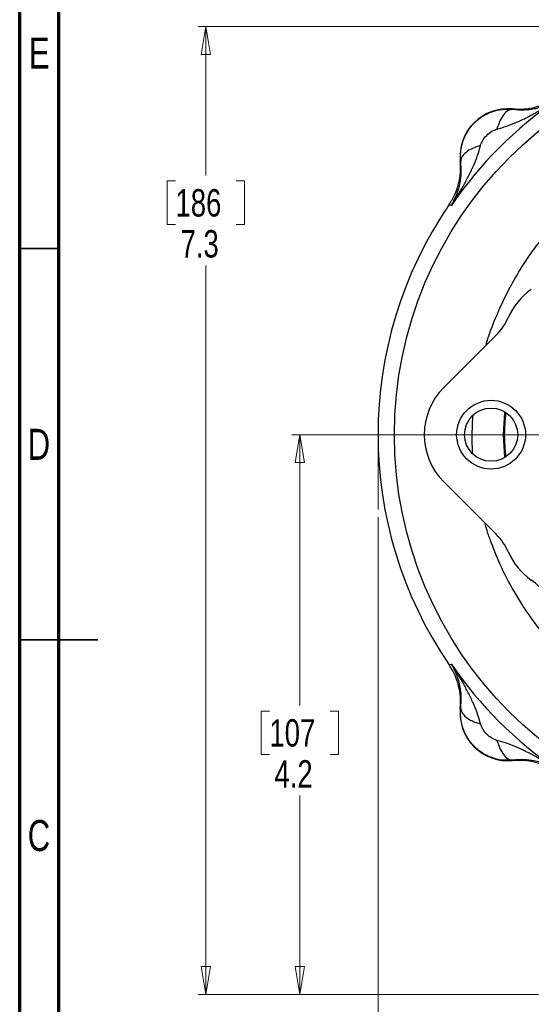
# Model space of a CAD drawing. Header units: inches. Extents: x 0.6 to 16.3, y 0.2 to 11.5.
# Tile 2 of 17: x 0.6 to 3.2, y 4 to 9. Entities that reach past the tile are written whole.
import ezdxf

# ---------------------------------------------------------------- set-up
doc = ezdxf.new("R2010")
doc.units = ezdxf.units.IN
doc.header["$MEASUREMENT"] = 0
doc.linetypes.add('CENTERX2', pattern=[0.8, 0.5, -0.1, 0.1, -0.1])
doc.styles.add('SLDTEXTSTYLE0', font='TXT', dxfattribs={"width": 0.75})
doc.dimstyles.new('SLDDIMSTYLE0', dxfattribs={"dimtxt": 0.137795, "dimasz": 0.14, "dimexe": 0, "dimexo": 0.0625, "dimgap": 0.034449, "dimtad": 0, "dimtih": 1, "dimtoh": 1, "dimdec": 1, "dimlfac": 1.5, "dimrnd": 1e-09, "dimzin": 12, "dimdsep": 46, "dimtxsty": 'SLDTEXTSTYLE0', "dimblk1": 'CLOSED', "dimblk2": 'CLOSED', "dimsah": 1, "dimcen": 0.09, "dimadec": 0, "dimazin": 3, "dimtfac": 1, "dimtdec": 1, "dimtofl": 0, "dimtmove": 0, "dimatfit": 3, "dimldrblk": 'CLOSED', "dimfxl": 0, "dimfrac": 2, "dimtolj": 1, "dimtzin": 12, "dimarcsym": 0})
doc.dimstyles.new('SLDDIMSTYLE1', dxfattribs={"dimtxt": 0.137795, "dimasz": 0.14, "dimexe": 0, "dimexo": 0.0625, "dimgap": 0.034449, "dimtad": 0, "dimdec": 1, "dimlfac": 1.5, "dimrnd": 1e-09, "dimzin": 12, "dimdsep": 46, "dimtxsty": 'SLDTEXTSTYLE0', "dimblk1": 'CLOSED', "dimblk2": 'CLOSED', "dimsah": 1, "dimcen": 0.09, "dimadec": 0, "dimazin": 3, "dimtfac": 1, "dimtdec": 1, "dimtofl": 0, "dimtmove": 0, "dimatfit": 3, "dimldrblk": 'CLOSED', "dimfxl": 0, "dimfrac": 2, "dimtolj": 1, "dimtzin": 12, "dimarcsym": 0})
doc.dimstyles.new('SLDDIMSTYLE4', dxfattribs={"dimtxt": 0.137795, "dimasz": 0.14, "dimexe": 0, "dimexo": 0.0625, "dimgap": 0.034449, "dimtad": 0, "dimtih": 1, "dimtoh": 1, "dimdec": 1, "dimlfac": 1.5, "dimrnd": 1e-09, "dimzin": 12, "dimdsep": 46, "dimtxsty": 'SLDTEXTSTYLE0', "dimblk1": 'CLOSED', "dimblk2": 'CLOSED', "dimsah": 1, "dimcen": 0.09, "dimadec": 0, "dimazin": 3, "dimtfac": 1, "dimtofl": 0, "dimtmove": 0, "dimatfit": 3, "dimldrblk": 'CLOSED', "dimfxl": 0, "dimfrac": 2, "dimtolj": 1, "dimtzin": 12, "dimarcsym": 0})

# ---------------------------------------------------------------- blocks, each defined once
blk = doc.blocks.new('_Closed')
at = {"color": 0, "linetype": 'ByBlock', "lineweight": -2}
for p, q in [((-1, 0.166667), (0, 0)), ((-1, 0.166667), (-1, -0.166667)), ((0, 0), (-1, -0.166667)), ((0, 0), (-1, 0))]:
    blk.add_line(p, q, dxfattribs=at)
blk = doc.blocks.new('_D')
at = {"color": 7, "linetype": 'Continuous', "lineweight": 0}
for p, q in [((3.9981, 8.932), (1.4878, 8.932)), ((1.5271, 8.932), (1.5271, 8.1833)), ((1.3744, 8.1553), (1.3324, 8.1553)), ((1.3324, 8.1553), (1.3324, 7.9365)), ((1.6799, 8.1553), (1.7219, 8.1553)), ((1.7219, 8.1553), (1.7219, 7.9365)), ((1.3324, 7.9365), (1.3744, 7.9365)), ((1.7219, 7.9365), (1.6799, 7.9365)), ((1.5271, 4.0622), (1.5271, 7.7304)), ((3.2011, 4.0622), (1.4878, 4.0622))]:
    blk.add_line(p, q, dxfattribs=at)
at = {"color": 7, "linetype": 'Continuous', "lineweight": 18, "xscale": 0.14, "yscale": 0.14}
for p, rotation in [((1.5271, 8.932), 90.0000000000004), ((1.5271, 4.0622), 270.0000000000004)]:
    blk.add_blockref('_Closed', p, dxfattribs=dict(at, rotation=rotation))
at = {"color": 7, "linetype": 'Continuous', "lineweight": 18, "char_height": 0.1378, "attachment_point": 1, "style": 'SLDTEXTSTYLE0'}
for s, insert in [('186', (1.3744, 8.1142)), ('7.3', (1.3999, 7.908))]:
    blk.add_mtext(s, dxfattribs=dict(at, insert=insert))
blk = doc.blocks.new('_D_1')
at = {"color": 7, "linetype": 'Continuous', "lineweight": 0}
for p, q in [((2.3933, 6.4636), (2.3933, 2.9178)), ((5.28, 4.3036), (5.28, 2.9178)), ((3.2136, 3.1556), (3.1716, 3.1556)), ((3.1716, 3.1556), (3.1716, 2.9369)), ((3.519, 3.1556), (3.561, 3.1556)), ((3.561, 3.1556), (3.561, 2.9369)), ((2.3933, 2.9572), (3.0507, 2.9572)), ((3.1716, 2.9369), (3.2136, 2.9369)), ((3.561, 2.9369), (3.519, 2.9369)), ((5.28, 2.9572), (3.6819, 2.9572))]:
    blk.add_line(p, q, dxfattribs=at)
at = {"color": 7, "linetype": 'Continuous', "lineweight": 18, "xscale": 0.14, "yscale": 0.14, "rotation": 180.0000000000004}
blk.add_blockref('_Closed', (2.3933, 2.9572), dxfattribs=at)
at = {"color": 7, "linetype": 'Continuous', "lineweight": 18, "xscale": 0.14, "yscale": 0.14}
blk.add_blockref('_Closed', (5.28, 2.9572), dxfattribs=at)
at = {"color": 7, "linetype": 'Continuous', "lineweight": 18, "char_height": 0.1378, "attachment_point": 1, "style": 'SLDTEXTSTYLE0'}
for s, insert in [('110', (3.2136, 3.1145)), ('4.3', (3.239, 2.9084))]:
    blk.add_mtext(s, dxfattribs=dict(at, insert=insert))
blk = doc.blocks.new('_D_6')
at = {"color": 7, "linetype": 'Continuous', "lineweight": 0}
for p, q in [((3.8658, 6.8786), (1.9602, 6.8786)), ((1.9996, 6.8786), (1.9996, 5.5164)), ((1.8469, 5.4884), (1.8049, 5.4884)), ((1.8049, 5.4884), (1.8049, 5.2696)), ((2.1523, 5.4884), (2.1943, 5.4884)), ((2.1943, 5.4884), (2.1943, 5.2696)), ((1.8049, 5.2696), (1.8469, 5.2696)), ((2.1943, 5.2696), (2.1523, 5.2696)), ((1.9996, 4.0622), (1.9996, 5.0635)), ((3.2011, 4.0622), (1.9602, 4.0622))]:
    blk.add_line(p, q, dxfattribs=at)
at = {"color": 7, "linetype": 'Continuous', "lineweight": 18, "xscale": 0.14, "yscale": 0.14}
for p, rotation in [((1.9996, 6.8786, 0.234), 90.0000000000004), ((1.9996, 4.0622, 0.234), 270.0000000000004)]:
    blk.add_blockref('_Closed', p, dxfattribs=dict(at, rotation=rotation))
at = {"color": 7, "linetype": 'Continuous', "lineweight": 18, "char_height": 0.1378, "attachment_point": 1, "style": 'SLDTEXTSTYLE0'}
for s, insert in [('107', (1.8469, 5.4473)), ('4.2', (1.8723, 5.2411))]:
    blk.add_mtext(s, dxfattribs=dict(at, insert=insert))

msp = doc.modelspace()

# ---------------------------------------------------------------- linework, layer by layer
at = {"color": 7, "linetype": 'Continuous', "lineweight": 70}
for p, q in [((0.5906, 0.1969), (0.5906, 11.4961)), ((0.7874, 0.3937), (0.7874, 11.2992))]:
    msp.add_line(p, q, dxfattribs=at)
at = {"color": 7, "linetype": 'Continuous', "lineweight": 25}
for p, q in [((3.0698, 8.5181), (3.0699, 8.5159)), ((2.8093, 8.2554), (2.8072, 8.2555)), ((2.7565, 8.0344), (2.7507, 8.0362)), ((2.7622, 8.0327), (2.7565, 8.0344)), ((2.9872, 7.3791), (2.7242, 7.1161)), ((2.7242, 6.6412), (2.9872, 6.3782)), ((2.7507, 5.721), (2.7565, 5.7228)), ((2.7565, 5.7228), (2.7622, 5.7245)), ((2.8072, 5.5018), (2.8093, 5.5019)), ((3.0699, 5.2413), (3.0698, 5.2392))]:
    msp.add_line(p, q, dxfattribs=at)
at = {"color": 7, "linetype": 'Continuous', "lineweight": 35}
for p, q in [((0.7874, 7.815), (0.5906, 7.815)), ((0.5906, 5.8465), (0.9843, 5.8465)), ((0.7874, 5.8465), (0.5906, 5.8465))]:
    msp.add_line(p, q, dxfattribs=at)
at = {"color": 8, "linetype": 'Continuous', "lineweight": 25}
for p, q in [((3.0241, 6.8786), (3.0314, 6.9899)), ((2.8665, 6.8786), (2.8705, 6.9742)), ((3.0315, 6.7658), (3.0241, 6.8786))]:
    msp.add_line(p, q, dxfattribs=at)
at = {"color": 7, "linetype": 'CENTERX2', "lineweight": 18}
msp.add_line((2.3933, 6.8786), (2.3933, 6.503), dxfattribs=at)
at = {"color": 7, "linetype": 'Continuous', "lineweight": 25}
for centre, radius in [((4.4466, 6.8786), 1.9709), ((2.962, 6.8786), 0.1732), ((2.962, 6.8786), 0.1339)]:
    msp.add_circle(centre, radius, dxfattribs=at)
for centre, radius, start, end in [((4.4466, 6.8786), 2.0419, 124.4163, 145.5837), ((3.047, 8.2782), 0.2409, 84.5811, 185.4189), ((4.4466, 6.8786), 2.0533, 145.6839, 214.3161), ((3.3666, 7.3253), 0.3491, 125.4062, 156.0851), ((2.7816, 7.5847), 0.2909, 315, 336.0851), ((2.9617, 6.8786), 0.3358, 135, 225), ((2.7816, 6.1725), 0.2909, 23.9149, 45), ((3.3666, 6.432), 0.3491, 203.9149, 234.5938), ((2.9958, 5.9103), 0.2909, 12.7863, 54.5938), ((4.4466, 6.8786), 2.0419, 214.4163, 235.5837), ((3.047, 5.479), 0.2409, 174.5811, 275.4189)]:
    msp.add_arc(centre, radius, start, end, dxfattribs=at)
for points, knots in [([(3.0698, 8.5181), (3.089, 8.5172), (3.1276, 8.5155), (3.1847, 8.5257), (3.2397, 8.5444), (3.2726, 8.5645), (3.289, 8.5746)], [0, 0, 0, 0, 0.25, 0.499991, 0.749986, 1, 1, 1, 1]), ([(2.9912, 8.4164), (3.0076, 8.421), (3.0416, 8.4305), (3.0917, 8.4508), (3.1419, 8.4744), (3.191, 8.5006), (3.2412, 8.5299), (3.2745, 8.5514), (3.2925, 8.5631)], [0, 0, 0, 0, 0.1486331, 0.3078874, 0.4785516, 0.6434186, 0.806588, 1, 1, 1, 1]), ([(3.0699, 8.5159), (3.0902, 8.5145), (3.1289, 8.5118), (3.1734, 8.5177), (3.2101, 8.5262), (3.2404, 8.5365), (3.2683, 8.549), (3.2848, 8.5586), (3.2925, 8.5631)], [0, 0, 0, 0, 0.224415, 0.426368, 0.565915, 0.724691, 0.870242, 1, 1, 1, 1]), ([(2.8093, 8.2554), (2.8086, 8.2725), (2.8073, 8.307), (2.8197, 8.3584), (2.8426, 8.4066), (2.8764, 8.449), (2.9188, 8.4827), (2.9671, 8.5056), (3.0184, 8.5179), (3.0528, 8.5166), (3.0699, 8.5159)], [0, 0, 0, 0, 0.122447, 0.246609, 0.372396, 0.499947, 0.628006, 0.75394, 0.877889, 1, 1, 1, 1]), ([(3.0699, 8.5159), (3.0624, 8.5147), (3.0476, 8.5123), (3.0255, 8.4912), (3.0057, 8.4592), (2.9961, 8.4307), (2.9912, 8.4164)], [0, 0, 0, 0, 0.250057, 0.5, 0.749943, 1, 1, 1, 1]), ([(2.9089, 8.334), (2.912, 8.3425), (2.919, 8.3612), (2.9396, 8.3856), (2.9641, 8.4062), (2.9827, 8.4132), (2.9912, 8.4164)], [0, 0, 0, 0, 0.227358, 0.500018, 0.772307, 1, 1, 1, 1]), ([(2.7622, 8.0327), (2.7738, 8.0508), (2.7954, 8.084), (2.8246, 8.1342), (2.8509, 8.1833), (2.8745, 8.2336), (2.8948, 8.2837), (2.9043, 8.3176), (2.9089, 8.334)], [0, 0, 0, 0, 0.1934098, 0.3565783, 0.5214484, 0.6921096, 0.8513657, 1, 1, 1, 1]), ([(2.9089, 8.334), (2.8946, 8.3292), (2.866, 8.3196), (2.8341, 8.2997), (2.8129, 8.2777), (2.8105, 8.2628), (2.8093, 8.2554)], [0, 0, 0, 0, 0.250057, 0.5, 0.749943, 1, 1, 1, 1]), ([(2.7507, 8.0362), (2.7607, 8.0527), (2.7809, 8.0856), (2.7996, 8.1405), (2.8098, 8.1977), (2.808, 8.2362), (2.8072, 8.2555)], [0, 0, 0, 0, 0.250014, 0.500009, 0.75, 1, 1, 1, 1]), ([(2.7622, 8.0327), (2.7667, 8.0405), (2.7762, 8.057), (2.7887, 8.0848), (2.7991, 8.1152), (2.8075, 8.1518), (2.8134, 8.1963), (2.8107, 8.235), (2.8093, 8.2554)], [0, 0, 0, 0, 0.1297583, 0.275309, 0.4340848, 0.5736321, 0.7755846, 1, 1, 1, 1]), ([(3.0356, 6.9872), (3.0321, 6.951), (3.0249, 6.8784), (3.0321, 6.8057), (3.0357, 6.7693)], [0, 0, 0, 0, 0.498256, 1, 1, 1, 1]), ([(2.8072, 5.5018), (2.808, 5.521), (2.8098, 5.5596), (2.7996, 5.6167), (2.7809, 5.6717), (2.7607, 5.7046), (2.7507, 5.721)], [0, 0, 0, 0, 0.25, 0.499991, 0.749986, 1, 1, 1, 1]), ([(2.8093, 5.5019), (2.8107, 5.5223), (2.8134, 5.5609), (2.8075, 5.6054), (2.7991, 5.6421), (2.7887, 5.6724), (2.7762, 5.7003), (2.7667, 5.7168), (2.7622, 5.7245)], [0, 0, 0, 0, 0.224415, 0.426368, 0.565915, 0.724691, 0.870242, 1, 1, 1, 1]), ([(2.9089, 5.4233), (2.9043, 5.4396), (2.8948, 5.4736), (2.8745, 5.5237), (2.8509, 5.5739), (2.8246, 5.6231), (2.7954, 5.6732), (2.7738, 5.7065), (2.7622, 5.7245)], [0, 0, 0, 0, 0.148633, 0.307887, 0.478552, 0.643419, 0.806588, 1, 1, 1, 1]), ([(3.0699, 5.2413), (3.0524, 5.2407), (3.0174, 5.2394), (2.9658, 5.2521), (2.918, 5.2751), (2.8764, 5.3083), (2.8431, 5.35), (2.82, 5.398), (2.8073, 5.4497), (2.8086, 5.4846), (2.8093, 5.5019)], [0, 0, 0, 0, 0.125074, 0.249962, 0.374807, 0.49975, 0.624933, 0.750497, 0.87658, 1, 1, 1, 1]), ([(2.8093, 5.5019), (2.8105, 5.4945), (2.8129, 5.4796), (2.8341, 5.4575), (2.866, 5.4377), (2.8946, 5.4281), (2.9089, 5.4233)], [0, 0, 0, 0, 0.250057, 0.5, 0.749943, 1, 1, 1, 1]), ([(2.9912, 5.3409), (2.9827, 5.344), (2.9641, 5.351), (2.9396, 5.3716), (2.9191, 5.3961), (2.9121, 5.4148), (2.9089, 5.4233)], [0, 0, 0, 0, 0.227358, 0.500018, 0.772307, 1, 1, 1, 1]), ([(2.9912, 5.3409), (2.9961, 5.3266), (3.0057, 5.298), (3.0255, 5.2661), (3.0476, 5.2449), (3.0624, 5.2425), (3.0699, 5.2413)], [0, 0, 0, 0, 0.250057, 0.5, 0.749943, 1, 1, 1, 1]), ([(3.2925, 5.1942), (3.2745, 5.2058), (3.2412, 5.2274), (3.191, 5.2566), (3.1419, 5.2829), (3.0917, 5.3065), (3.0416, 5.3268), (3.0076, 5.3363), (2.9912, 5.3409)], [0, 0, 0, 0, 0.19341, 0.356578, 0.521448, 0.69211, 0.851366, 1, 1, 1, 1]), ([(3.289, 5.1827), (3.2726, 5.1928), (3.2397, 5.2129), (3.1847, 5.2316), (3.1276, 5.2418), (3.089, 5.2401), (3.0698, 5.2392)], [0, 0, 0, 0, 0.250014, 0.500009, 0.75, 1, 1, 1, 1]), ([(3.2925, 5.1942), (3.2848, 5.1987), (3.2683, 5.2083), (3.2404, 5.2207), (3.2101, 5.2311), (3.1734, 5.2396), (3.1289, 5.2455), (3.0902, 5.2427), (3.0699, 5.2413)], [0, 0, 0, 0, 0.129758, 0.275309, 0.434085, 0.573632, 0.775585, 1, 1, 1, 1])]:
    msp.add_open_spline(points, degree=3, knots=knots, dxfattribs=at)
at = {"color": 8, "linetype": 'Continuous', "lineweight": 25}
for points, knots in [([(2.9365, 7.3283), (2.9397, 7.3396), (2.9542, 7.3909), (2.9868, 7.4734), (3.0328, 7.5746), (3.0817, 7.6655), (3.1338, 7.7496), (3.1907, 7.8306), (3.2551, 7.9114), (3.3212, 7.9839), (3.3853, 8.0463), (3.4436, 8.0978), (3.5041, 8.1461), (3.5638, 8.189), (3.6206, 8.2258), (3.6734, 8.257), (3.726, 8.2852), (3.7812, 8.3121), (3.8495, 8.3417), (3.9226, 8.3696), (3.9767, 8.385), (3.9998, 8.3916)], [0, 0, 0, 0, 0.0224533, 0.101956, 0.1694061, 0.2352002, 0.2993533, 0.3586108, 0.4244461, 0.4968775, 0.5462364, 0.5956169, 0.6456364, 0.6944021, 0.7361661, 0.7750425, 0.8116509, 0.8504866, 0.8924209, 0.9541407, 1, 1, 1, 1]), ([(2.8695, 6.784), (2.8693, 6.7859), (2.8686, 6.7965), (2.8679, 6.8143), (2.867, 6.8401), (2.8666, 6.8599), (2.8666, 6.8732), (2.8665, 6.8771), (2.8665, 6.8782), (2.8665, 6.8786)], [0, 0, 0, 0, 0.060486, 0.3365, 0.564744, 0.877916, 0.962844, 0.987394, 1, 1, 1, 1]), ([(4.0029, 5.3625), (3.9981, 5.3639), (3.9825, 5.3682), (3.9577, 5.3763), (3.9296, 5.3857), (3.9054, 5.3944), (3.8809, 5.4036), (3.8617, 5.4112), (3.8379, 5.421), (3.808, 5.4337), (3.7657, 5.4531), (3.7198, 5.476), (3.6747, 5.5003), (3.6305, 5.526), (3.592, 5.55), (3.5605, 5.5709), (3.5312, 5.5911), (3.4952, 5.6171), (3.4542, 5.6489), (3.4147, 5.6819), (3.3818, 5.7111), (3.3541, 5.737), (3.3193, 5.771), (3.2697, 5.823), (3.2104, 5.8931), (3.157, 5.9649), (3.1126, 6.0314), (3.0714, 6.0997), (3.0281, 6.1809), (2.9907, 6.2628), (2.9621, 6.3364), (2.9434, 6.3904), (2.9341, 6.4222), (2.9303, 6.4352)], [0, 0, 0, 0, 0.009517, 0.030608, 0.049448, 0.06571, 0.079393, 0.099025, 0.104974, 0.128152, 0.160656, 0.193098, 0.225476, 0.257792, 0.290045, 0.311371, 0.329494, 0.357547, 0.395531, 0.427861, 0.455071, 0.479044, 0.499779, 0.54738, 0.61513, 0.67376, 0.717013, 0.766685, 0.824852, 0.891516, 0.937246, 0.974379, 1, 1, 1, 1])]:
    msp.add_open_spline(points, degree=3, knots=knots, dxfattribs=at)

# ---------------------------------------------------------------- texts
at = {"color": 7, "linetype": 'Continuous', "lineweight": 0, "char_height": 0.1562, "attachment_point": 2, "style": 'SLDTEXTSTYLE0'}
for s, insert in [('E', (0.6893, 8.8769)), ('D', (0.6871, 6.9084)), ('C', (0.6873, 4.9399))]:
    msp.add_mtext(s, dxfattribs=dict(at, insert=insert))

# ---------------------------------------------------------------- dimensions: what is measured, and where the dimension line sits
at = {"color": 7, "linetype": 'Continuous', "lineweight": 18}
for base, p1, dimstyle, picture, middle in [((1.5271, 4.0622), (4.0375, 8.932), 'SLDDIMSTYLE0', '_D', (1.5271, 7.9568)), ((1.9996, 4.0622), (3.9052, 6.8786), 'SLDDIMSTYLE4', '_D_6', (1.9996, 5.2899))]:
    dim = msp.add_linear_dim(base=base, p1=p1, p2=(3.2405, 4.0622), angle=90, dimstyle=dimstyle, dxfattribs=at)
    dim.commit()
    dim.dimension.update_dxf_attribs({"geometry": picture, "text_midpoint": middle, "dimtype": 160})
dim = msp.add_linear_dim(base=(5.28, 2.9572), p1=(2.3933, 6.503), p2=(5.28, 4.3429), dimstyle='SLDDIMSTYLE1', dxfattribs=at)
dim.commit()
dim.dimension.update_dxf_attribs({"geometry": '_D_1', "text_midpoint": (3.3663, 2.9572), "dimtype": 160})

doc.saveas('drawing.dxf')
